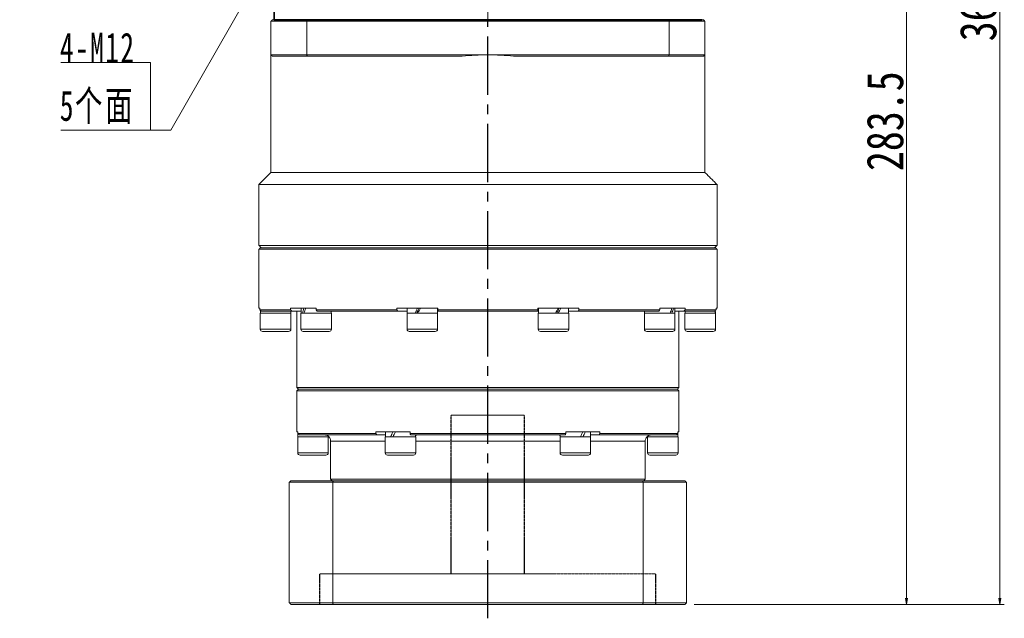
# Model space of a CAD drawing. Header units: millimetres. Extents: x -1266 to -76, y 40 to 877.
# Tile 6 of 8: x -626 to -303, y 381 to 577. Entities that reach past the tile are written whole.
import ezdxf

# ---------------------------------------------------------------- set-up
doc = ezdxf.new("R2010")
doc.units = ezdxf.units.MM
for name, pattern in [('CENTER2', [28.575, 19.05, -3.175, 3.175, -3.175]), ('DASHED', [0.2, 0.1, -0.1]), ('点画线', [18, 12, -2, 2, -2])]:
    doc.linetypes.add(name, pattern=pattern)
doc.layers.add('3中心线层', color=1, linetype='CENTER2')
for name, color, linetype, lineweight in [('EB0', 7, 'Continuous', 35), ('中心线层', 1, '点画线', 18), ('尺寸线层', 3, 'Continuous', 18), ('粗实线层', 7, 'Continuous', 35)]:
    doc.layers.add(name, color=color, linetype=linetype, lineweight=lineweight)
doc.styles.add('宋体', font='SimSun.ttf', dxfattribs={"width": 0.8})
doc.styles.add('标准', font='SimSun.ttf', dxfattribs={"width": 0.667})
doc.dimstyles.new('A水平标注$0', dxfattribs={"dimtxt": 3.5, "dimasz": 2, "dimexe": 1.5, "dimexo": 3, "dimgap": 1.1, "dimtad": 1, "dimtoh": 1, "dimdec": 4, "dimdsep": 46, "dimtxsty": '宋体', "dimblk": 'OPEN', "dimcen": 3, "dimclrd": 3, "dimclre": 3, "dimclrt": 6, "dimadec": 0, "dimazin": 0, "dimtm": 1e-09, "dimtfac": 1, "dimtdec": 4, "dimtix": 1, "dimtmove": 0, "dimatfit": 3, "dimldrblk": 'OPEN', "dimfxl": 0, "dimlwd": 13, "dimlwe": 13, "dimarcsym": 0})

# ---------------------------------------------------------------- blocks, each defined once
blk = doc.blocks.new('_Open')
at = {"color": 0, "linetype": 'ByBlock', "lineweight": -2}
for p, q in [((-1, 0.17), (0, 0)), ((-1, -0.17), (0, 0)), ((0, 0), (-1, 0))]:
    blk.add_line(p, q, dxfattribs=at)
blk = doc.blocks.new('*D100')
at = {"layer": 'Defpoints', "color": 0, "transparency": 16777216}
for p in [(-387.41, 753.74), (-407.91, 385.24), (-304.89, 385.24)]:
    blk.add_point(p, dxfattribs=at)
at = {"layer": '尺寸线层', "color": 3, "lineweight": 13, "transparency": 16777216}
for p, q in [((-384.41, 753.74), (-303.39, 753.74)), ((-304.89, 751.74), (-304.89, 387.24)), ((-404.91, 385.24), (-303.39, 385.24))]:
    blk.add_line(p, q, dxfattribs=at)
at = {"layer": '尺寸线层', "color": 3, "lineweight": 13, "transparency": 16777216, "xscale": 2, "yscale": 2, "zscale": 2}
for p, rotation in [((-304.89, 753.74), 90), ((-304.89, 385.24), 270)]:
    blk.add_blockref('_Open', p, dxfattribs=dict(at, rotation=rotation))
at = {"layer": '尺寸线层', "color": 6, "transparency": 16777216, "insert": (-311.89, 585.99), "char_height": 12, "attachment_point": 5, "rotation": 90, "style": '宋体'}
blk.add_mtext('368.5', dxfattribs=at)
blk = doc.blocks.new('*D101')
at = {"layer": 'Defpoints', "color": 0, "transparency": 16777216}
for p in [(-384.41, 668.74), (-407.91, 385.24), (-335.38, 385.24)]:
    blk.add_point(p, dxfattribs=at)
at = {"layer": '尺寸线层', "color": 3, "lineweight": 13, "transparency": 16777216}
for p, q in [((-381.41, 668.74), (-333.88, 668.74)), ((-335.38, 666.74), (-335.38, 387.24)), ((-404.91, 385.24), (-333.88, 385.24))]:
    blk.add_line(p, q, dxfattribs=at)
at = {"layer": '尺寸线层', "color": 3, "lineweight": 13, "transparency": 16777216, "xscale": 2, "yscale": 2, "zscale": 2}
for p, rotation in [((-335.38, 668.74), 90), ((-335.38, 385.24), 270)]:
    blk.add_blockref('_Open', p, dxfattribs=dict(at, rotation=rotation))
at = {"layer": '尺寸线层', "color": 6, "transparency": 16777216, "insert": (-342.38, 543.49), "char_height": 12, "attachment_point": 5, "rotation": 90, "style": '宋体'}
blk.add_mtext('283.5', dxfattribs=at)
blk = doc.blocks.new('*X54')
at = {"layer": '尺寸线层', "linetype": 'Continuous'}
blk.add_hatch(color=0, dxfattribs=at).paths.add_polyline_path([(39.19, 56.94), (35.35, 47.73), (33.2, 48.96)], flags=0)
at = {"layer": '尺寸线层', "color": 0, "linetype": 'Continuous'}
blk.add_line((39.19, 56.94), (6.6, 0), dxfattribs=at)
at = {"layer": '尺寸线层', "color": 0}
for p, q in [((0, 22.12), (-29.39, 22.12)), ((0, 0), (0, 22.12)), ((0, 0), (-29.39, 0)), ((6.6, 0), (0, 0))]:
    blk.add_line(p, q, dxfattribs=at)
at = {"layer": '尺寸线层', "color": 0, "insert": (-4.95, 1.98), "char_height": 9.9, "width": 48.8791, "attachment_point": 9, "line_spacing_factor": 1.15057, "style": '标准'}
blk.add_mtext('\\T1.1;4-M12\\P5个面', dxfattribs=at)

msp = doc.modelspace()

# ---------------------------------------------------------------- linework, layer by layer
at = {"color": 7, "linetype": 'Continuous', "lineweight": 15}
for p, q in [((-531.69496, 576.23839), (-543.40542, 576.23839)), ((-543.40542, 576.23839), (-543.40542, 565.23839)), ((-542.90542, 576.7384), (-531.51337, 576.7384)), ((-413.11587, 576.23839), (-531.69496, 576.23839)), ((-531.69496, 565.23839), (-531.69496, 576.23839)), ((-531.51337, 576.7384), (-413.29747, 576.7384)), ((-413.29747, 576.7384), (-401.90542, 576.7384)), ((-413.11588, 576.23839), (-413.11588, 565.23839)), ((-401.40542, 576.23839), (-413.11587, 576.23839)), ((-401.40542, 565.23839), (-401.40542, 576.23839)), ((-531.69496, 565.23839), (-543.40542, 565.23839)), ((-542.90542, 564.73839), (-531.51337, 564.73839)), ((-472.40542, 565.23839), (-531.69496, 565.23839)), ((-531.51337, 564.73839), (-480.81672, 564.73839)), ((-413.11588, 565.23839), (-472.40542, 565.23839)), ((-463.99412, 564.73839), (-413.29747, 564.73839)), ((-413.29747, 564.73839), (-401.90542, 564.73839)), ((-401.40542, 565.23839), (-413.11588, 565.23839)), ((-401.40542, 526.73839), (-543.40542, 526.73839)), ((-397.40542, 522.73839), (-547.40542, 522.73839)), ((-397.40542, 502.83839), (-547.40542, 502.83839)), ((-547.40542, 501.53839), (-472.40542, 501.53839)), ((-472.40542, 502.03839), (-546.90542, 502.03839)), ((-397.90542, 502.03839), (-472.40542, 502.03839)), ((-472.40542, 501.53839), (-397.40542, 501.53839)), ((-547.40542, 482.23839), (-547.07068, 482.23839)), ((-547.07068, 481.73839), (-547.07068, 482.23839)), ((-536.97126, 481.73839), (-547.07068, 481.73839)), ((-541.90542, 480.63839), (-546.90542, 480.63839)), ((-546.58084, 481.23839), (-536.49781, 481.23839)), ((-536.90542, 480.63839), (-541.90542, 480.63839)), ((-536.97126, 482.23839), (-536.97126, 481.73839)), ((-536.97126, 482.23839), (-528.65052, 482.23839)), ((-533.5721, 481.23839), (-536.49781, 481.23839)), ((-525.69318, 480.63839), (-533.6321, 480.63839)), ((-528.65052, 481.73839), (-528.65052, 482.23839)), ((-502.20988, 481.73839), (-528.65052, 481.73839)), ((-528.33137, 481.23839), (-501.93368, 481.23839)), ((-523.6321, 480.63839), (-525.69318, 480.63839)), ((-502.20988, 482.23839), (-502.20988, 481.73839)), ((-502.20988, 482.23839), (-488.74663, 482.23839)), ((-498.8221, 481.23839), (-501.93368, 481.23839)), ((-489.12682, 480.63839), (-498.8821, 480.63839)), ((-488.8821, 480.63839), (-489.12682, 480.63839)), ((-488.71748, 481.23839), (-488.9421, 481.23839)), ((-488.74663, 481.73839), (-488.74663, 482.23839)), ((-456.06421, 481.73839), (-488.74663, 481.73839)), ((-488.72009, 481.23839), (-456.09075, 481.23839)), ((-455.86874, 481.23839), (-456.18426, 481.23839)), ((-456.06421, 482.23839), (-456.06421, 481.73839)), ((-456.06421, 482.23839), (-442.60096, 482.23839)), ((-445.92874, 480.63839), (-455.92874, 480.63839)), ((-442.87717, 481.23839), (-445.98874, 481.23839)), ((-442.87717, 481.23839), (-416.47947, 481.23839)), ((-442.60096, 481.73839), (-442.60096, 482.23839)), ((-416.16033, 481.73839), (-442.60096, 481.73839)), ((-411.17874, 480.63839), (-421.17874, 480.63839)), ((-416.16033, 482.23839), (-416.16033, 481.73839)), ((-416.16033, 482.23839), (-407.83958, 482.23839)), ((-408.31303, 481.23839), (-411.23874, 481.23839)), ((-408.31303, 481.23839), (-398.23001, 481.23839)), ((-397.90542, 480.63839), (-407.90542, 480.63839)), ((-407.83958, 481.73839), (-407.83958, 482.23839)), ((-397.74016, 481.73839), (-407.83958, 481.73839)), ((-397.74016, 482.23839), (-397.74016, 481.73839)), ((-397.74016, 482.23839), (-397.40542, 482.23839)), ((-541.90542, 475.38839), (-546.90542, 475.38839)), ((-546.15542, 474.63839), (-541.90542, 474.63839)), ((-536.90542, 475.38839), (-541.90542, 475.38839)), ((-541.90542, 474.63839), (-537.65542, 474.63839)), ((-525.69318, 475.38839), (-533.6321, 475.38839)), ((-532.8821, 474.63839), (-526.13401, 474.63839)), ((-526.13401, 474.63839), (-524.3821, 474.63839)), ((-523.6321, 475.38839), (-525.69318, 475.38839)), ((-489.12682, 475.38839), (-498.8821, 475.38839)), ((-498.1321, 474.63839), (-489.84011, 474.63839)), ((-489.84011, 474.63839), (-489.6321, 474.63839)), ((-488.8821, 475.38839), (-489.12682, 475.38839)), ((-445.92874, 475.38839), (-455.92874, 475.38839)), ((-455.17874, 474.63839), (-446.67874, 474.63839)), ((-411.17874, 475.38839), (-421.17874, 475.38839)), ((-420.42874, 474.63839), (-411.92874, 474.63839)), ((-397.90542, 475.38839), (-407.90542, 475.38839)), ((-407.15542, 474.63839), (-398.65542, 474.63839)), ((-409.90542, 456.23839), (-534.90542, 456.23839)), ((-534.90542, 455.23839), (-472.40542, 455.23839)), ((-472.40542, 455.73839), (-534.40542, 455.73839)), ((-534.40542, 455.73839), (-410.40542, 455.73839)), ((-410.40542, 455.73839), (-472.40542, 455.73839)), ((-472.40542, 455.23839), (-409.90542, 455.23839)), ((-534.90542, 441.73839), (-534.57153, 441.73839)), ((-534.57153, 441.23839), (-534.57153, 441.73839)), ((-509.07581, 441.73839), (-509.07581, 441.23839)), ((-509.07581, 441.73839), (-497.90115, 441.73839)), ((-497.90115, 441.23839), (-497.90115, 441.73839)), ((-446.90969, 441.73839), (-446.90969, 441.23839)), ((-446.90969, 441.73839), (-435.73504, 441.73839)), ((-435.73504, 441.23839), (-435.73504, 441.73839)), ((-410.23931, 441.73839), (-410.23931, 441.23839)), ((-410.23931, 441.73839), (-409.90542, 441.73839)), ((-529.65542, 440.13839), (-534.65542, 440.13839)), ((-509.07581, 441.23839), (-534.57153, 441.23839)), ((-534.07787, 440.73839), (-508.75359, 440.73839)), ((-524.65542, 440.13839), (-529.65542, 440.13839)), ((-523.90542, 438.73839), (-506.03042, 438.73839)), ((-508.75359, 440.73839), (-505.97042, 440.73839)), ((-496.70029, 440.13839), (-506.03042, 440.13839)), ((-446.90969, 441.23839), (-497.90115, 441.23839)), ((-497.7297, 440.73839), (-447.08114, 440.73839)), ((-496.03042, 440.13839), (-496.70029, 440.13839)), ((-496.03042, 438.73839), (-448.78042, 438.73839)), ((-495.71867, 440.73839), (-495.53042, 440.73839)), ((-449.28042, 440.73839), (-449.09217, 440.73839)), ((-438.78042, 440.13839), (-448.78042, 440.13839)), ((-438.84042, 440.73839), (-436.05725, 440.73839)), ((-438.78042, 438.73839), (-420.90542, 438.73839)), ((-436.05725, 440.73839), (-410.73297, 440.73839)), ((-410.23931, 441.23839), (-435.73504, 441.23839)), ((-410.15542, 440.13839), (-420.15542, 440.13839)), ((-529.65542, 434.88839), (-534.65542, 434.88839)), ((-533.90542, 434.13839), (-529.65542, 434.13839)), ((-524.65542, 434.88839), (-529.65542, 434.88839)), ((-529.65542, 434.13839), (-525.40542, 434.13839)), ((-496.70029, 434.88839), (-506.03042, 434.88839)), ((-505.28042, 434.13839), (-497.34981, 434.13839)), ((-497.34981, 434.13839), (-496.78042, 434.13839)), ((-496.03042, 434.88839), (-496.70029, 434.88839)), ((-438.78042, 434.88839), (-448.78042, 434.88839)), ((-448.03042, 434.13839), (-439.53042, 434.13839)), ((-410.15542, 434.88839), (-420.15542, 434.88839)), ((-419.40542, 434.13839), (-410.90542, 434.13839)), ((-523.03891, 425.73839), (-536.90542, 425.73839)), ((-420.90542, 426.23839), (-523.90542, 426.23839)), ((-421.77193, 425.73839), (-523.03891, 425.73839)), ((-407.90542, 425.73839), (-421.77193, 425.73839)), ((-537.40542, 425.23839), (-523.21142, 425.23839)), ((-537.40542, 425.23839), (-537.40542, 385.73839)), ((-523.21142, 425.23839), (-421.59942, 425.23839)), ((-523.21142, 385.73839), (-523.21142, 425.23839)), ((-421.59942, 425.23839), (-407.40542, 425.23839)), ((-421.59942, 425.23839), (-421.59942, 385.73839)), ((-407.40542, 385.73839), (-407.40542, 425.23839)), ((-523.21142, 385.73839), (-537.40542, 385.73839)), ((-536.90542, 385.23839), (-523.03891, 385.23839)), ((-421.59942, 385.73839), (-523.21142, 385.73839)), ((-523.03891, 385.23839), (-421.77193, 385.23839)), ((-421.77193, 385.23839), (-407.90542, 385.23839)), ((-407.40542, 385.73839), (-421.59942, 385.73839))]:
    msp.add_line(p, q, dxfattribs=at)
at = {"color": 6, "linetype": 'DASHED', "lineweight": 15}
for p, q in [((-484.40542, 447.23839), (-460.40542, 447.23839)), ((-527.40542, 395.23839), (-417.40542, 395.23839))]:
    msp.add_line(p, q, dxfattribs=at)
at = {"color": 7, "linetype": 'Continuous', "lineweight": 15}
for centre, radius, start, end in [((-472.40542, 494.23839), 71, 90, 96.8037548), ((-472.40542, 494.23839), 71, 83.1962452, 90), ((-546.15542, 475.38839), 0.75, 180, 270), ((-537.65542, 475.38839), 0.75, 270, 0), ((-532.8821, 475.38839), 0.75, 180, 270), ((-524.3821, 475.38839), 0.75, 270, 0), ((-498.1321, 475.38839), 0.75, 180, 270), ((-489.6321, 475.38839), 0.75, 270, 0), ((-455.17874, 475.38839), 0.75, 180, 270), ((-446.67874, 475.38839), 0.75, 270, 0), ((-420.42874, 475.38839), 0.75, 180, 270), ((-411.92874, 475.38839), 0.75, 270, 0), ((-407.15542, 475.38839), 0.75, 180, 270), ((-398.65542, 475.38839), 0.75, 270, 0), ((-525.90542, 438.73839), 2, 0, 30.1681269), ((-418.90542, 438.73839), 2, 149.8150812, 180), ((-533.90542, 434.88839), 0.75, 180, 270), ((-525.40542, 434.88839), 0.75, 270, 0), ((-505.28042, 434.88839), 0.75, 180, 270), ((-496.78042, 434.88839), 0.75, 270, 0), ((-448.03042, 434.88839), 0.75, 180, 270), ((-439.53042, 434.88839), 0.75, 270, 0), ((-419.40542, 434.88839), 0.75, 180, 270), ((-410.90542, 434.88839), 0.75, 270, 0)]:
    msp.add_arc(centre, radius, start, end, dxfattribs=at)
at = {"color": 7, "linetype": 'Continuous', "lineweight": 15, "extrusion": (0, 0, -1)}
for centre, major_axis, ratio, start_param, end_param in [((-541.90542, 480.63839), (0, 8.55633), 0.577350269, 4.71238898, 4.809291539), ((-528.6321, 482.23839), (3.53747, 8.43319), 0.408881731, 4.354424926, 4.542528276), ((-528.6321, 480.63839), (3.53747, 8.43319), 0.408881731, 4.542528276, 4.730631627), ((-493.8821, 482.23839), (4.80121, 8.53127), 0.13629391, 4.44773239, 4.63583574), ((-493.8821, 482.23839), (3.24616, 5.76811), 0.13629391, 4.355607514, 4.63583574), ((-493.8821, 480.63839), (4.80121, 8.53127), 0.13629391, 4.63583574, 4.823939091), ((-450.92874, 482.23839), (4.80121, 8.53127), 0.13629391, 1.494243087, 1.682346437), ((-450.92874, 480.63839), (3.24616, 5.76811), 0.13629391, 1.214014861, 1.494243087), ((-450.92874, 480.63839), (4.80121, 8.53127), 0.13629391, 1.306139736, 1.494243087), ((-416.17874, 482.23839), (3.53747, 8.43319), 0.408881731, 1.400935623, 1.589038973), ((-416.17874, 480.63839), (3.53747, 8.43319), 0.408881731, 1.212832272, 1.400935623), ((-402.90542, 482.23839), (0, 8.55633), 0.577350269, 1.661661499, 1.758899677), ((-402.90542, 480.63839), (0, 8.55633), 0.577350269, 1.473893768, 1.570796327), ((-529.65542, 441.73839), (0, 8.55633), 0.577350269, 4.618754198, 4.71238898), ((-501.03042, 441.73839), (4.54557, 8.49348), 0.227735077, 4.403003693, 4.591107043), ((-501.03042, 440.13839), (4.54557, 8.49348), 0.227735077, 4.591107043, 4.779210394), ((-501.03042, 441.73839), (3.07332, 5.74255), 0.227735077, 4.452374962, 4.591107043), ((-443.78042, 441.73839), (4.54557, 8.49348), 0.227735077, 1.44951439, 1.63761774), ((-443.78042, 440.13839), (4.54557, 8.49348), 0.227735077, 1.261411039, 1.44951439), ((-415.15542, 441.73839), (0, 8.55633), 0.577350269, 1.570796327, 1.758899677), ((-529.65542, 440.13839), (0, 8.55633), 0.577350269, 4.71238898, 4.837645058), ((-443.78042, 440.13839), (3.07332, 5.74255), 0.227735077, 1.310782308, 1.44951439), ((-415.15542, 440.13839), (0, 8.55633), 0.577350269, 1.477161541, 1.570796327)]:
    msp.add_ellipse(centre, major_axis=major_axis, ratio=ratio, start_param=start_param, end_param=end_param, dxfattribs=at)
at = {"color": 7, "linetype": 'Continuous', "lineweight": 15}
for points in [[(-542.90542, 576.7384), (-543.40542, 576.23839)], [(-531.69496, 576.23839), (-531.51337, 576.7384)], [(-413.11587, 576.23839), (-413.29747, 576.7384)], [(-401.40542, 576.23839), (-401.90542, 576.7384)], [(-543.40542, 526.73839), (-543.40542, 565.23839)], [(-542.90542, 564.73839), (-543.40542, 565.23839)], [(-531.51337, 564.73839), (-531.69496, 565.23839)], [(-413.29747, 564.73839), (-413.11588, 565.23839)], [(-401.90542, 564.73839), (-401.40542, 565.23839)], [(-401.40542, 565.23839), (-401.40542, 526.73839)], [(-547.40542, 522.73839), (-543.40542, 526.73839)], [(-401.40542, 526.73839), (-397.40542, 522.73839)], [(-547.40542, 502.83839), (-547.40542, 522.73839)], [(-397.40542, 522.73839), (-397.40542, 502.83839)], [(-546.60542, 502.03839), (-547.40542, 502.83839)], [(-397.40542, 502.83839), (-398.20542, 502.03839)], [(-547.40542, 501.53839), (-546.90542, 502.03839)], [(-547.40542, 482.23839), (-547.40542, 501.53839)], [(-397.90542, 502.03839), (-397.40542, 501.53839)], [(-397.40542, 501.53839), (-397.40542, 482.23839)], [(-547.07068, 481.73839), (-546.58084, 481.23839)], [(-546.90542, 475.38839), (-546.90542, 480.63839)], [(-536.49781, 481.23839), (-536.97126, 481.73839)], [(-536.96542, 481.23839), (-536.96542, 480.63839)], [(-536.90542, 480.63839), (-536.90542, 475.38839)], [(-534.90542, 456.23839), (-534.90542, 481.23839)], [(-533.6321, 475.38839), (-533.6321, 480.63839)], [(-533.5721, 480.63839), (-533.5721, 482.23839)], [(-528.65052, 481.73839), (-528.33137, 481.23839)], [(-523.6921, 481.23839), (-523.6921, 480.63839)], [(-523.6321, 480.63839), (-523.6321, 475.38839)], [(-501.93368, 481.23839), (-502.20988, 481.73839)], [(-498.8821, 475.38839), (-498.8821, 480.63839)], [(-498.8221, 480.63839), (-498.8221, 482.23839)], [(-488.9421, 482.23839), (-488.9421, 480.63839)], [(-488.8821, 480.63839), (-488.8821, 475.38839)], [(-488.74663, 481.73839), (-488.72009, 481.23839)], [(-456.09075, 481.23839), (-456.06421, 481.73839)], [(-455.92874, 475.38839), (-455.92874, 480.63839)], [(-455.86874, 480.63839), (-455.86874, 482.23839)], [(-445.98874, 482.23839), (-445.98874, 480.63839)], [(-445.92874, 480.63839), (-445.92874, 475.38839)], [(-442.60096, 481.73839), (-442.87717, 481.23839)], [(-421.17874, 475.38839), (-421.17874, 480.63839)], [(-421.11874, 480.63839), (-421.11874, 481.23839)], [(-416.47947, 481.23839), (-416.16033, 481.73839)], [(-411.23874, 482.23839), (-411.23874, 480.63839)], [(-411.17874, 480.63839), (-411.17874, 475.38839)], [(-409.90542, 481.23839), (-409.90542, 456.23839)], [(-407.83958, 481.73839), (-408.31303, 481.23839)], [(-407.90542, 475.38839), (-407.90542, 480.63839)], [(-407.84542, 480.63839), (-407.84542, 481.23839)], [(-398.23001, 481.23839), (-397.74016, 481.73839)], [(-397.90542, 480.63839), (-397.90542, 475.38839)], [(-534.40542, 455.73839), (-534.90542, 456.23839)], [(-534.90542, 455.23839), (-534.40542, 455.73839)], [(-534.90542, 441.73839), (-534.90542, 455.23839)], [(-409.90542, 456.23839), (-410.40542, 455.73839)], [(-410.40542, 455.73839), (-409.90542, 455.23839)], [(-409.90542, 455.23839), (-409.90542, 441.73839)], [(-505.97042, 440.13839), (-505.97042, 441.73839)], [(-438.84042, 441.73839), (-438.84042, 440.13839)], [(-534.65542, 434.88839), (-534.65542, 440.13839)], [(-534.57153, 441.23839), (-534.07787, 440.73839)], [(-524.71542, 440.36345), (-524.71542, 440.13839)], [(-524.65542, 440.13839), (-524.65542, 434.88839)], [(-523.90542, 426.23839), (-523.90542, 438.73839)], [(-508.75359, 440.73839), (-509.07581, 441.23839)], [(-506.03042, 434.88839), (-506.03042, 440.13839)], [(-497.90115, 441.23839), (-497.7297, 440.73839)], [(-496.09042, 440.73839), (-496.09042, 440.13839)], [(-496.03042, 440.13839), (-496.03042, 434.88839)], [(-448.78042, 434.88839), (-448.78042, 440.13839)], [(-448.72042, 440.13839), (-448.72042, 440.73839)], [(-447.08114, 440.73839), (-446.90969, 441.23839)], [(-438.78042, 440.13839), (-438.78042, 434.88839)], [(-435.73504, 441.23839), (-436.05725, 440.73839)], [(-420.90542, 438.73839), (-420.90542, 426.23839)], [(-420.15542, 434.88839), (-420.15542, 440.13839)], [(-420.09542, 440.13839), (-420.09542, 440.33079)], [(-410.73297, 440.73839), (-410.23931, 441.23839)], [(-410.15542, 440.13839), (-410.15542, 434.88839)], [(-537.40542, 425.23839), (-536.90542, 425.73839)], [(-523.40542, 425.73839), (-523.90542, 426.23839)], [(-523.03891, 425.73839), (-523.21142, 425.23839)], [(-421.59942, 425.23839), (-421.77193, 425.73839)], [(-420.90542, 426.23839), (-421.40542, 425.73839)], [(-407.90542, 425.73839), (-407.40542, 425.23839)], [(-536.90542, 385.23839), (-537.40542, 385.73839)], [(-523.21142, 385.73839), (-523.03891, 385.23839)], [(-421.77193, 385.23839), (-421.59942, 385.73839)], [(-407.40542, 385.73839), (-407.90542, 385.23839)]]:
    msp.add_open_spline(points, degree=1, dxfattribs=at)
for points, knots in [([(-524.17565, 439.74522), (-524.17835, 439.75304), (-524.18714, 439.77857), (-524.55827, 440.33825), (-525.16553, 440.69159), (-525.63039, 440.72794), (-525.76405, 440.73839)], [0, 0, 0, 0, 0.326549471, 1.065534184, 1.708406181, 1.967821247, 1.967821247, 1.967821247, 1.967821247]), ([(-496.09042, 440.59666), (-496.05438, 440.6176), (-495.8714, 440.72393), (-495.78669, 440.73195), (-495.71867, 440.73839)], [0, 0, 0, 0, 0.0791132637, 0.4016294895, 0.4016294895, 0.4016294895, 0.4016294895]), ([(-449.09217, 440.73839), (-449.00618, 440.72665), (-448.91702, 440.71447), (-448.72717, 440.60555), (-448.72042, 440.60168)], [0, 0, 0, 0, 0.3845346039, 0.3986983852, 0.3986983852, 0.3986983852, 0.3986983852]), ([(-419.0468, 440.73839), (-419.23084, 440.71941), (-419.77512, 440.66326), (-420.26466, 440.27456), (-420.54792, 439.91516), (-420.66441, 439.69037), (-420.64116, 439.734), (-420.63518, 439.74523)], [0, 0, 0, 0, 0.371254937, 1.097915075, 1.483628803, 1.880459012, 2.017902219, 2.017902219, 2.017902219, 2.017902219])]:
    msp.add_open_spline(points, degree=3, knots=knots, dxfattribs=at)
at = {"layer": '3中心线层'}
msp.add_line((-472.40542, 380.68958), (-472.40542, 576.73839), dxfattribs=at)
at = {"layer": '3中心线层', "color": 6, "linetype": 'DASHED'}
for p, q in [((-484.40542, 395.23839), (-484.40542, 447.23839)), ((-460.40542, 395.23839), (-460.40542, 447.23839)), ((-527.40542, 385.23839), (-527.40542, 395.23839)), ((-417.40542, 385.23839), (-417.40542, 395.23839))]:
    msp.add_line(p, q, dxfattribs=at)
at = {"layer": 'EB0', "linetype": 'Continuous', "lineweight": 35}
msp.add_line((-542.40542, 576.7384), (-402.40542, 576.7384), dxfattribs=at)
at = {"layer": '中心线层'}
msp.add_line((-472.40542, 576.7384), (-472.40542, 756.7384), dxfattribs=at)
at = {"layer": '粗实线层'}
msp.add_line((-542.40542, 576.7384), (-542.40542, 583.7384), dxfattribs=at)

# ---------------------------------------------------------------- block references
at = {"layer": '尺寸线层'}
msp.add_blockref('*X54', (-582.83817, 540.5561), dxfattribs=at)

# ---------------------------------------------------------------- dimensions: what is measured, and where the dimension line sits
for base, p1, picture, middle in [((-304.89047, 385.23839), (-387.40542, 753.7384), '*D100', (-304.89047, 585.9884)), ((-335.38247, 385.23839), (-384.40542, 668.7384), '*D101', (-335.38247, 543.4884))]:
    dim = msp.add_linear_dim(base=base, p1=p1, p2=(-407.90542, 385.23839), angle=270, dimstyle='A水平标注$0', override={"dimtxt": 12, "dimgap": 1, "dimtfill": 0}, dxfattribs=at)
    dim.commit()
    dim.dimension.update_dxf_attribs({"geometry": picture, "text_midpoint": middle, "dimtype": 160})

doc.saveas('drawing.dxf')
